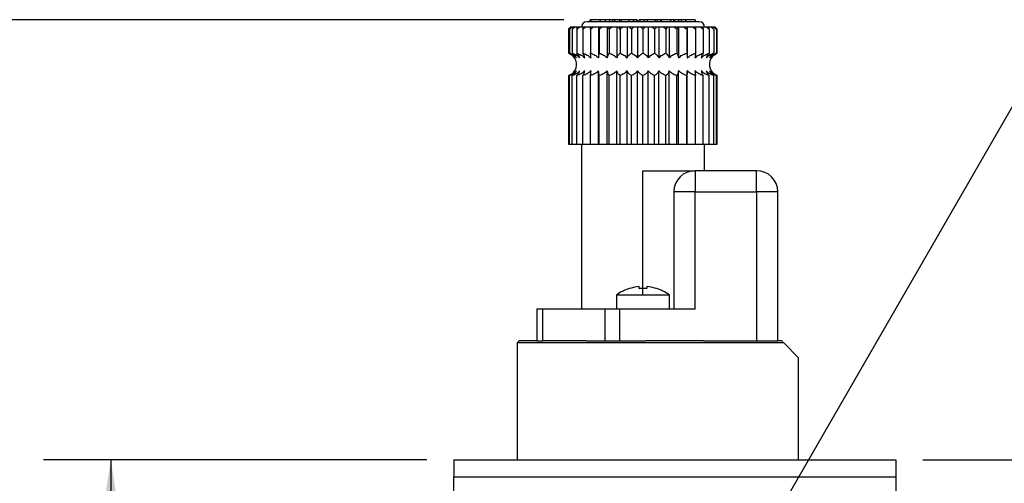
# Model space of a CAD drawing. Header units: millimetres. Extents: x 13 to 546, y 13 to 419.
# Tile 7 of 13: x 94 to 186, y 167 to 211. Entities that reach past the tile are written whole.
import ezdxf

# ---------------------------------------------------------------- set-up
doc = ezdxf.new("R2010")
doc.units = ezdxf.units.MM
doc.header["$LTSCALE"] = 2
doc.layers.add('DIMENSIONS', color=140, linetype='Continuous', lineweight=25)
doc.styles.add('SLDTEXTSTYLE0', font='TXT', dxfattribs={"width": 0.7})
doc.dimstyles.new('SLDDIMSTYLE1', dxfattribs={"dimtxt": 4.316016, "dimasz": 6.604, "dimexe": 0, "dimexo": 0.0625, "dimgap": 1.079004, "dimtad": 0, "dimtih": 1, "dimtoh": 1, "dimrnd": 1e-09, "dimzin": 12, "dimdsep": 46, "dimtxsty": 'SLDTEXTSTYLE0', "dimsah": 1, "dimcen": 0.09, "dimadec": 0, "dimazin": 3, "dimtfac": 1, "dimtofl": 0, "dimtmove": 0, "dimatfit": 3, "dimfxl": 0, "dimfrac": 2, "dimtolj": 1, "dimtzin": 12, "dimarcsym": 0})
doc.dimstyles.new('SLDDIMSTYLE3', dxfattribs={"dimtxt": 4.316016, "dimasz": 6.604, "dimexe": 0, "dimexo": 0.0625, "dimgap": 1.079004, "dimtad": 0, "dimtih": 1, "dimtoh": 1, "dimrnd": 1e-09, "dimzin": 12, "dimdsep": 46, "dimtxsty": 'SLDTEXTSTYLE0', "dimsah": 1, "dimcen": 0, "dimadec": 0, "dimazin": 3, "dimtfac": 1, "dimtofl": 0, "dimtmove": 0, "dimatfit": 3, "dimfxl": 0, "dimfrac": 2, "dimtolj": 1, "dimtzin": 12, "dimarcsym": 0})

# ---------------------------------------------------------------- blocks, each defined once
blk = doc.blocks.new('_D_1')
at = {"layer": 'DIMENSIONS'}
for p, q in [((178.595, 169.7), (212.521, 169.7)), ((206.171, 169.7), (206.171, 157.202)), ((199.758, 149.377), (198.309, 149.377)), ((198.309, 149.377), (198.309, 142.517)), ((212.584, 149.377), (214.033, 149.377)), ((214.033, 149.377), (214.033, 142.517)), ((198.309, 142.517), (199.758, 142.517)), ((214.033, 142.517), (212.584, 142.517)), ((206.171, 127.9), (206.171, 141.551)), ((179.185, 127.9), (212.521, 127.9))]:
    blk.add_line(p, q, dxfattribs=at)
for points in [[(206.171, 169.7), (205.155, 163.096), (207.187, 163.096)], [(206.171, 127.9), (207.187, 134.504), (205.155, 134.504)]]:
    blk.add_solid(points, dxfattribs=at)
at = {"layer": 'DIMENSIONS', "char_height": 4.2333, "attachment_point": 1, "style": 'SLDTEXTSTYLE0'}
for s, insert in [('41.8', (199.758, 155.8)), ('1.65', (199.758, 147.974))]:
    blk.add_mtext(s, dxfattribs=dict(at, insert=insert))
blk = doc.blocks.new('_D_3')
at = {"layer": 'DIMENSIONS'}
for p, q in [((156.121, 149.4), (187.29, 203.386)), ((187.29, 203.386), (198.402, 203.386))]:
    blk.add_line(p, q, dxfattribs=at)
blk.add_solid([(156.121, 149.4), (160.303, 154.612), (158.543, 155.628)], dxfattribs=at)
at = {"layer": 'DIMENSIONS', "attachment_point": 1, "style": 'SLDTEXTSTYLE0'}
for s, insert, char_height in [('G1/8', (221.638, 208.843), 4.2333), ('GAUGE / AIR PORT', (201.577, 201.984), 4.23333)]:
    blk.add_mtext(s, dxfattribs=dict(at, insert=insert, char_height=char_height))
blk = doc.blocks.new('_D_4')
at = {"layer": 'DIMENSIONS'}
for p, q in [((131.915, 169.7), (95.805, 169.7)), ((102.155, 169.7), (102.155, 153.805)), ((95.742, 145.979), (94.293, 145.979)), ((94.293, 145.979), (94.293, 139.12)), ((108.567, 145.979), (110.017, 145.979)), ((110.017, 145.979), (110.017, 139.12)), ((94.293, 139.12), (95.742, 139.12)), ((110.017, 139.12), (108.567, 139.12)), ((102.155, 118.381), (102.155, 138.153)), ((131.815, 118.381), (95.805, 118.381))]:
    blk.add_line(p, q, dxfattribs=at)
for points in [[(102.155, 169.7), (101.139, 163.096), (103.171, 163.096)], [(102.155, 118.381), (103.171, 124.985), (101.139, 124.985)]]:
    blk.add_solid(points, dxfattribs=at)
at = {"layer": 'DIMENSIONS', "char_height": 4.2333, "attachment_point": 1, "style": 'SLDTEXTSTYLE0'}
for s, insert in [('51.3', (95.742, 152.402)), ('2.02', (95.742, 144.577))]:
    blk.add_mtext(s, dxfattribs=dict(at, insert=insert))
blk = doc.blocks.new('_D_5')
at = {"layer": 'DIMENSIONS'}
for p, q in [((144.794, 211.1), (59.805, 211.1)), ((66.155, 211.1), (66.155, 171.83)), ((59.742, 164.004), (58.293, 164.004)), ((58.293, 164.004), (58.293, 157.144)), ((72.567, 164.004), (74.017, 164.004)), ((74.017, 164.004), (74.017, 157.144)), ((58.293, 157.144), (59.742, 157.144)), ((74.017, 157.144), (72.567, 157.144)), ((66.155, 118.381), (66.155, 156.178)), ((131.815, 118.381), (59.805, 118.381))]:
    blk.add_line(p, q, dxfattribs=at)
for points in [[(66.155, 211.1), (65.139, 204.496), (67.171, 204.496)], [(66.155, 118.381), (67.171, 124.985), (65.139, 124.985)]]:
    blk.add_solid(points, dxfattribs=at)
at = {"layer": 'DIMENSIONS', "char_height": 4.2333, "attachment_point": 1, "style": 'SLDTEXTSTYLE0'}
for s, insert in [('92.7', (59.742, 170.427)), ('3.65', (59.742, 162.601))]:
    blk.add_mtext(s, dxfattribs=dict(at, insert=insert))

msp = doc.modelspace()

# ---------------------------------------------------------------- linework, layer by layer
for p, q in [((147.289, 210.9), (147.289, 211.1)), ((147.334, 211.1), (147.289, 211.1)), ((147.334, 211.1), (147.334, 210.9)), ((148.196, 211.1), (147.334, 211.1)), ((148.196, 211.1), (148.196, 210.9)), ((148.21, 211.1), (148.196, 211.1)), ((148.21, 211.1), (148.21, 210.9)), ((148.708, 211.1), (148.21, 211.1)), ((148.708, 211.1), (148.708, 210.9)), ((149.095, 211.1), (148.708, 211.1)), ((149.095, 211.1), (149.095, 210.9)), ((149.384, 211.1), (149.095, 211.1)), ((149.384, 211.1), (149.384, 210.9)), ((149.566, 211.1), (149.384, 211.1)), ((149.566, 211.1), (149.566, 210.9)), ((150.06, 211.1), (149.566, 211.1)), ((150.06, 211.1), (150.06, 210.9)), ((150.19, 211.1), (150.06, 211.1)), ((150.19, 211.1), (150.19, 210.9)), ((150.922, 211.1), (150.19, 211.1)), ((150.922, 211.1), (150.922, 210.9)), ((151.371, 211.1), (150.922, 211.1)), ((151.371, 211.1), (151.371, 210.9)), ((151.375, 211.1), (151.371, 211.1)), ((151.375, 210.9), (151.375, 211.1)), ((151.646, 211.1), (151.375, 211.1)), ((151.646, 211.1), (151.646, 210.9)), ((151.704, 211.1), (151.646, 211.1)), ((151.704, 211.1), (151.704, 210.9)), ((151.884, 210.9), (151.884, 211.1)), ((151.964, 211.1), (151.884, 211.1)), ((151.964, 211.1), (151.964, 210.9)), ((151.978, 210.9), (151.978, 211.1)), ((152.322, 211.1), (151.978, 211.1)), ((152.322, 211.1), (152.322, 210.9)), ((152.629, 211.1), (152.322, 211.1)), ((152.629, 211.1), (152.629, 210.9)), ((153.413, 211.1), (152.629, 211.1)), ((153.413, 211.1), (153.413, 210.9)), ((153.578, 211.1), (153.413, 211.1)), ((153.578, 211.1), (153.578, 210.9)), ((153.886, 211.1), (153.578, 211.1)), ((153.886, 211.1), (153.886, 210.9)), ((153.916, 211.1), (153.916, 210.9)), ((153.978, 211.1), (153.916, 211.1)), ((153.978, 211.1), (153.978, 210.9)), ((154.834, 211.1), (153.978, 211.1)), ((154.834, 211.1), (154.834, 210.9)), ((155.166, 211.1), (154.834, 211.1)), ((155.166, 210.9), (155.166, 211.1)), ((155.235, 211.1), (155.166, 211.1)), ((155.235, 211.1), (155.235, 210.9)), ((155.633, 211.1), (155.235, 211.1)), ((155.633, 210.9), (155.633, 211.1)), ((155.864, 211.1), (155.633, 211.1)), ((155.864, 211.1), (155.864, 210.9)), ((156.243, 211.1), (155.864, 211.1)), ((156.243, 211.1), (156.243, 210.9)), ((157.184, 211.1), (156.243, 211.1)), ((157.184, 211.1), (157.184, 210.9)), ((145.455, 210.4), (145.255, 210.2)), ((145.255, 210.2), (145.255, 207.943)), ((145.341, 210.2), (145.341, 207.943)), ((145.457, 210.4), (145.455, 210.4)), ((145.514, 210.4), (145.457, 210.4)), ((145.568, 210.4), (145.514, 210.4)), ((145.736, 210.4), (145.568, 210.4)), ((145.597, 210.2), (145.597, 207.943)), ((145.843, 210.4), (145.736, 210.4)), ((146.119, 210.4), (145.843, 210.4)), ((146.018, 210.2), (146.018, 207.943)), ((146.276, 210.4), (146.119, 210.4)), ((146.654, 210.4), (146.276, 210.4)), ((146.592, 210.2), (146.592, 207.943)), ((146.857, 210.4), (146.654, 210.4)), ((147.326, 210.4), (146.857, 210.4)), ((147.305, 210.2), (147.305, 207.943)), ((147.57, 210.4), (147.326, 210.4)), ((148.079, 210.4), (147.57, 210.4)), ((148.079, 210.4), (148.079, 207.502)), ((148.119, 210.4), (148.079, 210.4)), ((148.399, 210.4), (148.119, 210.4)), ((148.14, 210.2), (148.14, 207.943)), ((148.896, 210.4), (148.399, 210.4)), ((148.896, 210.4), (148.896, 207.502)), ((149.015, 210.4), (148.896, 210.4)), ((149.322, 210.4), (149.015, 210.4)), ((149.077, 210.2), (149.077, 207.943)), ((149.794, 210.4), (149.322, 210.4)), ((149.794, 210.4), (149.794, 207.502)), ((149.99, 210.4), (149.794, 210.4)), ((150.318, 210.4), (149.99, 210.4)), ((150.092, 210.2), (150.092, 207.943)), ((150.754, 210.4), (150.318, 210.4)), ((150.754, 210.4), (150.754, 207.502)), ((151.021, 210.4), (150.754, 210.4)), ((151.362, 210.4), (151.021, 210.4)), ((151.16, 210.2), (151.16, 207.943)), ((151.75, 210.4), (151.362, 210.4)), ((151.75, 210.4), (151.75, 207.502)), ((152.082, 210.4), (151.75, 210.4)), ((152.427, 210.4), (152.082, 210.4)), ((152.255, 210.2), (152.255, 207.943)), ((152.759, 210.4), (152.427, 210.4)), ((152.759, 210.4), (152.759, 207.502)), ((153.148, 210.4), (152.759, 210.4)), ((153.489, 210.4), (153.148, 210.4)), ((153.35, 210.2), (153.35, 207.943)), ((153.756, 210.4), (153.489, 210.4)), ((153.756, 210.4), (153.756, 207.502)), ((154.191, 210.4), (153.756, 210.4)), ((154.52, 210.4), (154.191, 210.4)), ((154.418, 210.2), (154.418, 207.943)), ((154.715, 210.4), (154.52, 210.4)), ((154.715, 210.4), (154.715, 207.502)), ((155.187, 210.4), (154.715, 210.4)), ((155.495, 210.4), (155.187, 210.4)), ((155.433, 210.2), (155.433, 207.943)), ((155.614, 210.4), (155.495, 210.4)), ((155.614, 210.4), (155.614, 207.502)), ((156.111, 210.4), (155.614, 210.4)), ((156.39, 210.4), (156.111, 210.4)), ((156.369, 210.2), (156.369, 207.943)), ((156.43, 210.4), (156.39, 210.4)), ((156.43, 210.4), (156.43, 207.502)), ((156.939, 210.4), (156.43, 210.4)), ((157.184, 210.4), (156.939, 210.4)), ((157.653, 210.4), (157.184, 210.4)), ((157.205, 210.2), (157.205, 207.943)), ((157.856, 210.4), (157.653, 210.4)), ((158.233, 210.4), (157.856, 210.4)), ((157.918, 210.2), (157.918, 207.943)), ((158.39, 210.4), (158.233, 210.4)), ((158.667, 210.4), (158.39, 210.4)), ((158.492, 210.2), (158.492, 207.943)), ((158.773, 210.4), (158.667, 210.4)), ((158.942, 210.4), (158.773, 210.4)), ((158.912, 210.2), (158.912, 207.943)), ((158.996, 210.4), (158.942, 210.4)), ((159.053, 210.4), (158.996, 210.4)), ((159.055, 210.4), (159.053, 210.4)), ((159.255, 210.2), (159.055, 210.4)), ((159.169, 210.2), (159.169, 207.943)), ((159.255, 207.943), (159.255, 210.2)), ((145.255, 205.857), (145.255, 199.4)), ((145.341, 199.4), (145.341, 205.857)), ((145.597, 199.4), (145.597, 205.857)), ((146.018, 199.4), (146.018, 205.857)), ((146.592, 199.4), (146.592, 205.857)), ((147.305, 199.4), (147.305, 205.857)), ((148.079, 199.4), (148.079, 206.299)), ((148.14, 199.4), (148.14, 205.857)), ((148.896, 199.4), (148.896, 206.299)), ((149.077, 199.4), (149.077, 205.857)), ((149.794, 199.4), (149.794, 206.299)), ((150.092, 199.4), (150.092, 205.857)), ((150.754, 199.4), (150.754, 206.299)), ((151.16, 199.4), (151.16, 205.857)), ((151.75, 199.4), (151.75, 206.299)), ((152.255, 199.4), (152.255, 205.857)), ((152.759, 199.4), (152.759, 206.299)), ((153.35, 199.4), (153.35, 205.857)), ((153.756, 199.4), (153.756, 206.299)), ((154.418, 199.4), (154.418, 205.857)), ((154.715, 199.4), (154.715, 206.299)), ((155.433, 199.4), (155.433, 205.857)), ((155.614, 199.4), (155.614, 206.299)), ((156.369, 199.4), (156.369, 205.857)), ((156.43, 199.4), (156.43, 206.299)), ((157.205, 199.4), (157.205, 205.857)), ((157.918, 199.4), (157.918, 205.857)), ((158.492, 199.4), (158.492, 205.857)), ((158.912, 199.4), (158.912, 205.857)), ((159.169, 199.4), (159.169, 205.857)), ((159.248, 205.86), (159.215, 205.872)), ((159.255, 199.4), (159.255, 205.857)), ((145.255, 199.4), (145.341, 199.4)), ((145.341, 199.4), (145.597, 199.4)), ((145.597, 199.4), (146.018, 199.4)), ((146.018, 199.4), (146.592, 199.4)), ((146.455, 199.4), (146.455, 183.9)), ((146.592, 199.4), (147.305, 199.4)), ((147.305, 199.4), (148.079, 199.4)), ((148.079, 199.4), (148.14, 199.4)), ((148.14, 199.4), (148.896, 199.4)), ((148.896, 199.4), (149.077, 199.4)), ((149.077, 199.4), (149.794, 199.4)), ((149.794, 199.4), (150.092, 199.4)), ((150.092, 199.4), (150.754, 199.4)), ((150.754, 199.4), (151.16, 199.4)), ((151.16, 199.4), (151.75, 199.4)), ((151.75, 199.4), (152.255, 199.4)), ((152.255, 199.4), (152.759, 199.4)), ((152.759, 199.4), (153.35, 199.4)), ((153.35, 199.4), (153.756, 199.4)), ((153.756, 199.4), (154.418, 199.4)), ((154.418, 199.4), (154.715, 199.4)), ((154.715, 199.4), (155.433, 199.4)), ((155.433, 199.4), (155.614, 199.4)), ((155.614, 199.4), (156.369, 199.4)), ((156.369, 199.4), (156.43, 199.4)), ((156.43, 199.4), (157.205, 199.4)), ((157.205, 199.4), (157.918, 199.4)), ((157.918, 199.4), (158.492, 199.4)), ((158.055, 196.9), (158.055, 199.4)), ((158.492, 199.4), (158.912, 199.4)), ((158.912, 199.4), (159.169, 199.4)), ((159.169, 199.4), (159.255, 199.4)), ((152.255, 196.9), (157.155, 196.9)), ((152.255, 185.846), (152.255, 196.9)), ((157.155, 196.9), (157.155, 194.9)), ((162.955, 196.9), (157.155, 196.9)), ((162.955, 194.9), (162.955, 196.9)), ((157.155, 194.9), (155.155, 194.9)), ((155.155, 194.9), (155.155, 183.9)), ((157.155, 194.9), (162.955, 194.9)), ((157.155, 183.9), (157.155, 194.9)), ((164.955, 194.9), (162.955, 194.9)), ((162.955, 194.9), (162.955, 180.9)), ((164.955, 180.9), (164.955, 194.9)), ((151.055, 185.846), (151.055, 185.83)), ((151.89, 185.83), (151.89, 185.989)), ((152.255, 185.2), (152.255, 185.846)), ((152.62, 185.989), (152.62, 185.83)), ((153.455, 185.83), (153.455, 185.846)), ((149.755, 185.2), (149.755, 183.9)), ((152.255, 185.2), (149.755, 185.2)), ((154.755, 185.2), (152.255, 185.2)), ((154.755, 183.9), (154.755, 185.2)), ((142.255, 183.9), (142.255, 180.9)), ((142.255, 183.9), (142.841, 183.9)), ((142.841, 180.9), (142.841, 183.9)), ((142.841, 183.9), (148.669, 183.9)), ((148.669, 183.9), (148.669, 180.9)), ((148.669, 183.9), (150.083, 183.9)), ((150.083, 180.9), (150.083, 183.9)), ((150.083, 183.9), (157.155, 183.9)), ((140.605, 180.9), (140.405, 180.7)), ((142.265, 180.9), (140.605, 180.9)), ((142.265, 180.9), (142.841, 180.9)), ((143.246, 180.9), (142.841, 180.9)), ((146.863, 180.9), (143.246, 180.9)), ((146.863, 180.9), (148.669, 180.9)), ((148.669, 180.9), (150.083, 180.9)), ((150.083, 180.9), (152.56, 180.9)), ((157.95, 180.9), (152.56, 180.9)), ((157.95, 180.9), (162.955, 180.9)), ((162.955, 180.9), (164.955, 180.9)), ((165.305, 180.9), (164.955, 180.9)), ((140.405, 180.7), (140.405, 169.7)), ((165.505, 180.7), (140.405, 180.7)), ((166.905, 179.3), (165.505, 180.7)), ((166.905, 169.7), (166.905, 179.3)), ((134.455, 169.7), (176.055, 169.7)), ((134.455, 169.7), (134.455, 168.084)), ((176.055, 169.7), (176.055, 168.084)), ((134.455, 159.9), (134.455, 168.084)), ((134.455, 168.084), (176.055, 168.084)), ((176.055, 168.084), (176.055, 159.9))]:
    msp.add_line(p, q)
for centre, radius, start, end in [((146.955, 210.4), 0.5, 90, 180), ((157.555, 210.4), 0.5, 0, 90), ((144.905, 206.9), 1.1, 317.18379, 59.09101), ((159.605, 206.9), 1.1, 137.18379, 239.09101), ((157.155, 194.9), 2, 90, 180), ((162.955, 194.9), 2, 0, 90), ((152.255, 181.801), 4.22, 106.52061, 126.32872), ((152.255, 181.801), 4.22, 53.67128, 73.47939)]:
    msp.add_arc(centre, radius, start, end)
for points, knots in [([(147.214, 210.9), (147.125, 210.9), (146.973, 210.9), (146.975, 210.9), (146.977, 210.9)], [0, 0, 0, 0, 0.582406, 1, 1, 1, 1]), ([(157.53, 210.9), (157.536, 210.9), (157.558, 210.9), (157.38, 210.9), (157.01, 210.9), (156.443, 210.9), (155.72, 210.9), (154.861, 210.9), (153.903, 210.9), (152.882, 210.9), (151.836, 210.9), (150.807, 210.9), (149.833, 210.9), (148.952, 210.9), (148.201, 210.9), (147.593, 210.9), (147.34, 210.9), (147.214, 210.9)], [0, 0, 0, 0, 0.027769, 0.097213, 0.166658, 0.236102, 0.305542, 0.374985, 0.444439, 0.513893, 0.583336, 0.652776, 0.72222, 0.791666, 0.86111, 0.930559, 1, 1, 1, 1]), ([(145.255, 207.943), (145.367, 207.906), (145.473, 207.851), (145.673, 207.705), (145.767, 207.614), (145.845, 207.502)], [0, 0, 0, 0, 0.5, 0.5, 1, 1, 1, 1]), ([(145.845, 207.502), (145.778, 207.614), (145.7, 207.703), (145.529, 207.85), (145.437, 207.906), (145.341, 207.943)], [0, 0, 0, 0, 0.5, 0.5, 1, 1, 1, 1]), ([(145.341, 207.943), (145.466, 207.906), (145.586, 207.851), (145.81, 207.705), (145.915, 207.614), (146.003, 207.502)], [0, 0, 0, 0, 0.5, 0.5, 1, 1, 1, 1]), ([(146.003, 207.502), (145.949, 207.614), (145.886, 207.703), (145.749, 207.85), (145.674, 207.906), (145.597, 207.943)], [0, 0, 0, 0, 0.5, 0.5, 1, 1, 1, 1]), ([(145.597, 207.943), (145.733, 207.906), (145.862, 207.851), (146.106, 207.705), (146.219, 207.614), (146.315, 207.502)], [0, 0, 0, 0, 0.5, 0.5, 1, 1, 1, 1]), ([(146.315, 207.502), (146.275, 207.614), (146.229, 207.703), (146.129, 207.85), (146.074, 207.906), (146.018, 207.943)], [0, 0, 0, 0, 0.5, 0.5, 1, 1, 1, 1]), ([(146.018, 207.943), (146.161, 207.906), (146.297, 207.851), (146.553, 207.705), (146.672, 207.614), (146.773, 207.502)], [0, 0, 0, 0, 0.5, 0.5, 1, 1, 1, 1]), ([(146.773, 207.502), (146.749, 207.614), (146.721, 207.703), (146.659, 207.85), (146.626, 207.906), (146.592, 207.943)], [0, 0, 0, 0, 0.5, 0.5, 1, 1, 1, 1]), ([(146.592, 207.943), (146.738, 207.906), (146.878, 207.851), (147.14, 207.705), (147.263, 207.614), (147.366, 207.502)], [0, 0, 0, 0, 0.5, 0.5, 1, 1, 1, 1]), ([(147.366, 207.502), (147.358, 207.614), (147.348, 207.703), (147.328, 207.85), (147.317, 207.906), (147.305, 207.943)], [0, 0, 0, 0, 0.5, 0.5, 1, 1, 1, 1]), ([(147.305, 207.943), (147.452, 207.906), (147.591, 207.851), (147.854, 207.705), (147.976, 207.614), (148.079, 207.502)], [0, 0, 0, 0, 0.5, 0.5, 1, 1, 1, 1]), ([(148.079, 207.502), (148.087, 207.614), (148.097, 207.703), (148.118, 207.85), (148.129, 207.906), (148.14, 207.943)], [0, 0, 0, 0, 0.5, 0.5, 1, 1, 1, 1]), ([(148.14, 207.943), (148.283, 207.906), (148.419, 207.851), (148.676, 207.705), (148.795, 207.614), (148.896, 207.502)], [0, 0, 0, 0, 0.5, 0.5, 1, 1, 1, 1]), ([(148.896, 207.502), (148.92, 207.614), (148.948, 207.703), (149.009, 207.85), (149.042, 207.906), (149.077, 207.943)], [0, 0, 0, 0, 0.5, 0.5, 1, 1, 1, 1]), ([(149.077, 207.943), (149.213, 207.906), (149.342, 207.851), (149.585, 207.705), (149.699, 207.614), (149.794, 207.502)], [0, 0, 0, 0, 0.5, 0.5, 1, 1, 1, 1]), ([(149.794, 207.502), (149.834, 207.614), (149.88, 207.703), (149.981, 207.85), (150.035, 207.906), (150.092, 207.943)], [0, 0, 0, 0, 0.5, 0.5, 1, 1, 1, 1]), ([(150.092, 207.943), (150.217, 207.906), (150.336, 207.851), (150.561, 207.705), (150.666, 207.614), (150.754, 207.502)], [0, 0, 0, 0, 0.5, 0.5, 1, 1, 1, 1]), ([(150.754, 207.502), (150.808, 207.614), (150.871, 207.703), (151.008, 207.85), (151.083, 207.906), (151.16, 207.943)], [0, 0, 0, 0, 0.5, 0.5, 1, 1, 1, 1]), ([(151.16, 207.943), (151.272, 207.906), (151.378, 207.851), (151.578, 207.705), (151.672, 207.614), (151.75, 207.502)], [0, 0, 0, 0, 0.5, 0.5, 1, 1, 1, 1]), ([(151.75, 207.502), (151.818, 207.614), (151.896, 207.703), (152.066, 207.85), (152.159, 207.906), (152.255, 207.943)], [0, 0, 0, 0, 0.5, 0.5, 1, 1, 1, 1]), ([(152.255, 207.943), (152.35, 207.906), (152.441, 207.851), (152.612, 207.705), (152.692, 207.614), (152.759, 207.502)], [0, 0, 0, 0, 0.5, 0.5, 1, 1, 1, 1]), ([(152.759, 207.502), (152.838, 207.614), (152.929, 207.703), (153.129, 207.85), (153.238, 207.906), (153.35, 207.943)], [0, 0, 0, 0, 0.5, 0.5, 1, 1, 1, 1]), ([(153.35, 207.943), (153.427, 207.906), (153.5, 207.851), (153.637, 207.705), (153.702, 207.614), (153.756, 207.502)], [0, 0, 0, 0, 0.5, 0.5, 1, 1, 1, 1]), ([(153.756, 207.502), (153.844, 207.614), (153.946, 207.703), (154.171, 207.85), (154.292, 207.906), (154.418, 207.943)], [0, 0, 0, 0, 0.5, 0.5, 1, 1, 1, 1]), ([(154.418, 207.943), (154.474, 207.906), (154.528, 207.851), (154.629, 207.705), (154.676, 207.614), (154.715, 207.502)], [0, 0, 0, 0, 0.5, 0.5, 1, 1, 1, 1]), ([(154.715, 207.502), (154.811, 207.614), (154.922, 207.703), (155.165, 207.85), (155.297, 207.906), (155.433, 207.943)], [0, 0, 0, 0, 0.5, 0.5, 1, 1, 1, 1]), ([(155.433, 207.943), (155.467, 207.906), (155.5, 207.851), (155.561, 207.705), (155.59, 207.614), (155.614, 207.502)], [0, 0, 0, 0, 0.5, 0.5, 1, 1, 1, 1]), ([(155.614, 207.502), (155.715, 207.614), (155.832, 207.703), (156.087, 207.85), (156.226, 207.906), (156.369, 207.943)], [0, 0, 0, 0, 0.5, 0.5, 1, 1, 1, 1]), ([(156.369, 207.943), (156.381, 207.906), (156.392, 207.851), (156.412, 207.705), (156.422, 207.614), (156.43, 207.502)], [0, 0, 0, 0, 0.5, 0.5, 1, 1, 1, 1]), ([(156.43, 207.502), (156.534, 207.614), (156.653, 207.703), (156.915, 207.85), (157.058, 207.906), (157.205, 207.943)], [0, 0, 0, 0, 0.5, 0.5, 1, 1, 1, 1]), ([(157.205, 207.943), (157.193, 207.906), (157.182, 207.851), (157.161, 207.705), (157.152, 207.614), (157.144, 207.502)], [0, 0, 0, 0, 0.5, 0.5, 1, 1, 1, 1]), ([(157.144, 207.502), (157.247, 207.614), (157.367, 207.703), (157.629, 207.85), (157.771, 207.906), (157.918, 207.943)], [0, 0, 0, 0, 0.5, 0.5, 1, 1, 1, 1]), ([(157.918, 207.943), (157.884, 207.906), (157.851, 207.851), (157.789, 207.705), (157.761, 207.614), (157.737, 207.502)], [0, 0, 0, 0, 0.5, 0.5, 1, 1, 1, 1]), ([(157.737, 207.502), (157.837, 207.614), (157.954, 207.703), (158.21, 207.85), (158.349, 207.906), (158.492, 207.943)], [0, 0, 0, 0, 0.5, 0.5, 1, 1, 1, 1]), ([(158.492, 207.943), (158.436, 207.906), (158.382, 207.851), (158.281, 207.705), (158.234, 207.614), (158.195, 207.502)], [0, 0, 0, 0, 0.5, 0.5, 1, 1, 1, 1]), ([(158.195, 207.502), (158.29, 207.614), (158.401, 207.703), (158.644, 207.85), (158.776, 207.906), (158.912, 207.943)], [0, 0, 0, 0, 0.5, 0.5, 1, 1, 1, 1]), ([(158.912, 207.943), (158.835, 207.906), (158.762, 207.851), (158.625, 207.705), (158.56, 207.614), (158.506, 207.502)], [0, 0, 0, 0, 0.5, 0.5, 1, 1, 1, 1]), ([(158.506, 207.502), (158.595, 207.614), (158.697, 207.703), (158.921, 207.85), (159.043, 207.906), (159.169, 207.943)], [0, 0, 0, 0, 0.5, 0.5, 1, 1, 1, 1]), ([(159.169, 207.943), (159.073, 207.906), (158.982, 207.851), (158.811, 207.705), (158.731, 207.614), (158.664, 207.502)], [0, 0, 0, 0, 0.5, 0.5, 1, 1, 1, 1]), ([(158.664, 207.502), (158.743, 207.614), (158.834, 207.703), (159.034, 207.85), (159.143, 207.906), (159.255, 207.943)], [0, 0, 0, 0, 0.5, 0.5, 1, 1, 1, 1]), ([(145.845, 206.299), (145.767, 206.186), (145.675, 206.097), (145.475, 205.951), (145.367, 205.895), (145.255, 205.857)], [0, 0, 0, 0, 0.5, 0.5, 1, 1, 1, 1]), ([(146.003, 206.299), (145.915, 206.186), (145.812, 206.097), (145.588, 205.951), (145.467, 205.895), (145.341, 205.857)], [0, 0, 0, 0, 0.5, 0.5, 1, 1, 1, 1]), ([(145.341, 205.857), (145.436, 205.895), (145.527, 205.949), (145.698, 206.095), (145.778, 206.187), (145.845, 206.299)], [0, 0, 0, 0, 0.5, 0.5, 1, 1, 1, 1]), ([(146.315, 206.299), (146.219, 206.186), (146.108, 206.097), (145.865, 205.951), (145.733, 205.895), (145.597, 205.857)], [0, 0, 0, 0, 0.5, 0.5, 1, 1, 1, 1]), ([(145.597, 205.857), (145.674, 205.895), (145.747, 205.949), (145.885, 206.095), (145.949, 206.187), (146.003, 206.299)], [0, 0, 0, 0, 0.5, 0.5, 1, 1, 1, 1]), ([(146.773, 206.299), (146.672, 206.186), (146.555, 206.097), (146.3, 205.951), (146.161, 205.895), (146.018, 205.857)], [0, 0, 0, 0, 0.5, 0.5, 1, 1, 1, 1]), ([(146.018, 205.857), (146.074, 205.895), (146.128, 205.949), (146.228, 206.095), (146.275, 206.187), (146.315, 206.299)], [0, 0, 0, 0, 0.5, 0.5, 1, 1, 1, 1]), ([(147.366, 206.299), (147.263, 206.186), (147.143, 206.097), (146.881, 205.951), (146.738, 205.895), (146.592, 205.857)], [0, 0, 0, 0, 0.5, 0.5, 1, 1, 1, 1]), ([(146.592, 205.857), (146.626, 205.895), (146.659, 205.949), (146.72, 206.095), (146.749, 206.187), (146.773, 206.299)], [0, 0, 0, 0, 0.5, 0.5, 1, 1, 1, 1]), ([(148.079, 206.299), (147.976, 206.186), (147.856, 206.097), (147.594, 205.951), (147.452, 205.895), (147.305, 205.857)], [0, 0, 0, 0, 0.5, 0.5, 1, 1, 1, 1]), ([(147.305, 205.857), (147.317, 205.895), (147.328, 205.949), (147.348, 206.095), (147.358, 206.187), (147.366, 206.299)], [0, 0, 0, 0, 0.5, 0.5, 1, 1, 1, 1]), ([(148.14, 205.857), (148.129, 205.895), (148.118, 205.949), (148.097, 206.095), (148.087, 206.187), (148.079, 206.299)], [0, 0, 0, 0, 0.5, 0.5, 1, 1, 1, 1]), ([(148.896, 206.299), (148.795, 206.186), (148.678, 206.097), (148.422, 205.951), (148.283, 205.895), (148.14, 205.857)], [0, 0, 0, 0, 0.5, 0.5, 1, 1, 1, 1]), ([(149.077, 205.857), (149.042, 205.895), (149.01, 205.949), (148.948, 206.095), (148.92, 206.187), (148.896, 206.299)], [0, 0, 0, 0, 0.5, 0.5, 1, 1, 1, 1]), ([(149.794, 206.299), (149.699, 206.186), (149.588, 206.097), (149.345, 205.951), (149.213, 205.895), (149.077, 205.857)], [0, 0, 0, 0, 0.5, 0.5, 1, 1, 1, 1]), ([(150.092, 205.857), (150.035, 205.895), (149.982, 205.949), (149.881, 206.095), (149.834, 206.187), (149.794, 206.299)], [0, 0, 0, 0, 0.5, 0.5, 1, 1, 1, 1]), ([(150.754, 206.299), (150.666, 206.186), (150.563, 206.097), (150.339, 205.951), (150.217, 205.895), (150.092, 205.857)], [0, 0, 0, 0, 0.5, 0.5, 1, 1, 1, 1]), ([(151.16, 205.857), (151.083, 205.895), (151.01, 205.949), (150.872, 206.095), (150.808, 206.187), (150.754, 206.299)], [0, 0, 0, 0, 0.5, 0.5, 1, 1, 1, 1]), ([(151.75, 206.299), (151.672, 206.186), (151.58, 206.097), (151.38, 205.951), (151.272, 205.895), (151.16, 205.857)], [0, 0, 0, 0, 0.5, 0.5, 1, 1, 1, 1]), ([(152.255, 205.857), (152.159, 205.895), (152.068, 205.949), (151.897, 206.095), (151.817, 206.187), (151.75, 206.299)], [0, 0, 0, 0, 0.5, 0.5, 1, 1, 1, 1]), ([(152.759, 206.299), (152.692, 206.186), (152.614, 206.097), (152.443, 205.951), (152.35, 205.895), (152.255, 205.857)], [0, 0, 0, 0, 0.5, 0.5, 1, 1, 1, 1]), ([(153.35, 205.857), (153.238, 205.895), (153.132, 205.949), (152.931, 206.095), (152.838, 206.187), (152.759, 206.299)], [0, 0, 0, 0, 0.5, 0.5, 1, 1, 1, 1]), ([(153.756, 206.299), (153.701, 206.186), (153.639, 206.097), (153.501, 205.951), (153.427, 205.895), (153.35, 205.857)], [0, 0, 0, 0, 0.5, 0.5, 1, 1, 1, 1]), ([(154.418, 205.857), (154.292, 205.895), (154.173, 205.949), (153.948, 206.095), (153.844, 206.187), (153.756, 206.299)], [0, 0, 0, 0, 0.5, 0.5, 1, 1, 1, 1]), ([(154.715, 206.299), (154.675, 206.186), (154.63, 206.097), (154.529, 205.951), (154.474, 205.895), (154.418, 205.857)], [0, 0, 0, 0, 0.5, 0.5, 1, 1, 1, 1]), ([(155.433, 205.857), (155.297, 205.895), (155.168, 205.949), (154.924, 206.095), (154.811, 206.187), (154.715, 206.299)], [0, 0, 0, 0, 0.5, 0.5, 1, 1, 1, 1]), ([(155.614, 206.299), (155.59, 206.186), (155.562, 206.097), (155.5, 205.951), (155.467, 205.895), (155.433, 205.857)], [0, 0, 0, 0, 0.5, 0.5, 1, 1, 1, 1]), ([(156.369, 205.857), (156.226, 205.895), (156.09, 205.949), (155.834, 206.095), (155.715, 206.187), (155.614, 206.299)], [0, 0, 0, 0, 0.5, 0.5, 1, 1, 1, 1]), ([(156.43, 206.299), (156.422, 206.186), (156.413, 206.097), (156.392, 205.951), (156.381, 205.895), (156.369, 205.857)], [0, 0, 0, 0, 0.5, 0.5, 1, 1, 1, 1]), ([(157.205, 205.857), (157.058, 205.895), (156.918, 205.949), (156.656, 206.095), (156.533, 206.187), (156.43, 206.299)], [0, 0, 0, 0, 0.5, 0.5, 1, 1, 1, 1]), ([(157.918, 205.857), (157.771, 205.895), (157.632, 205.949), (157.369, 206.095), (157.247, 206.187), (157.144, 206.299)], [0, 0, 0, 0, 0.5, 0.5, 1, 1, 1, 1]), ([(157.144, 206.299), (157.152, 206.186), (157.161, 206.097), (157.182, 205.951), (157.193, 205.895), (157.205, 205.857)], [0, 0, 0, 0, 0.5, 0.5, 1, 1, 1, 1]), ([(158.492, 205.857), (158.349, 205.895), (158.213, 205.949), (157.956, 206.095), (157.837, 206.187), (157.737, 206.299)], [0, 0, 0, 0, 0.5, 0.5, 1, 1, 1, 1]), ([(157.737, 206.299), (157.761, 206.186), (157.789, 206.097), (157.85, 205.951), (157.884, 205.895), (157.918, 205.857)], [0, 0, 0, 0, 0.5, 0.5, 1, 1, 1, 1]), ([(158.912, 205.857), (158.776, 205.895), (158.647, 205.949), (158.404, 206.095), (158.29, 206.187), (158.195, 206.299)], [0, 0, 0, 0, 0.5, 0.5, 1, 1, 1, 1]), ([(158.195, 206.299), (158.234, 206.186), (158.28, 206.097), (158.381, 205.951), (158.435, 205.895), (158.492, 205.857)], [0, 0, 0, 0, 0.5, 0.5, 1, 1, 1, 1]), ([(159.169, 205.857), (159.043, 205.895), (158.924, 205.949), (158.699, 206.095), (158.594, 206.187), (158.506, 206.299)], [0, 0, 0, 0, 0.5, 0.5, 1, 1, 1, 1]), ([(158.506, 206.299), (158.561, 206.186), (158.623, 206.097), (158.761, 205.951), (158.835, 205.895), (158.912, 205.857)], [0, 0, 0, 0, 0.5, 0.5, 1, 1, 1, 1]), ([(159.255, 205.857), (159.143, 205.895), (159.037, 205.949), (158.836, 206.095), (158.743, 206.187), (158.664, 206.299)], [0, 0, 0, 0, 0.5, 0.5, 1, 1, 1, 1]), ([(158.664, 206.299), (158.731, 206.186), (158.809, 206.097), (158.98, 205.951), (159.073, 205.895), (159.169, 205.857)], [0, 0, 0, 0, 0.5, 0.5, 1, 1, 1, 1])]:
    msp.add_open_spline(points, degree=3, knots=knots)
for points in [[(145.457, 210.4), (145.389, 210.334), (145.322, 210.267), (145.255, 210.2)], [(145.568, 210.4), (145.492, 210.334), (145.416, 210.267), (145.341, 210.2)], [(145.341, 210.2), (145.398, 210.267), (145.456, 210.334), (145.514, 210.4)], [(145.843, 210.4), (145.761, 210.334), (145.679, 210.267), (145.597, 210.2)], [(145.597, 210.2), (145.644, 210.267), (145.69, 210.334), (145.736, 210.4)], [(146.276, 210.4), (146.19, 210.334), (146.104, 210.267), (146.018, 210.2)], [(146.018, 210.2), (146.052, 210.267), (146.085, 210.334), (146.119, 210.4)], [(146.857, 210.4), (146.768, 210.334), (146.68, 210.267), (146.592, 210.2)], [(146.592, 210.2), (146.612, 210.267), (146.633, 210.334), (146.654, 210.4)], [(147.57, 210.4), (147.481, 210.334), (147.393, 210.267), (147.305, 210.2)], [(147.305, 210.2), (147.312, 210.267), (147.319, 210.334), (147.326, 210.4)], [(148.14, 210.2), (148.133, 210.267), (148.126, 210.334), (148.119, 210.4)], [(148.399, 210.4), (148.312, 210.334), (148.226, 210.267), (148.14, 210.2)], [(149.077, 210.2), (149.056, 210.267), (149.036, 210.334), (149.015, 210.4)], [(149.322, 210.4), (149.24, 210.334), (149.158, 210.267), (149.077, 210.2)], [(150.092, 210.2), (150.058, 210.267), (150.024, 210.334), (149.99, 210.4)], [(150.318, 210.4), (150.242, 210.334), (150.167, 210.267), (150.092, 210.2)], [(151.16, 210.2), (151.114, 210.267), (151.067, 210.334), (151.021, 210.4)], [(151.362, 210.4), (151.294, 210.334), (151.227, 210.267), (151.16, 210.2)], [(152.255, 210.2), (152.197, 210.267), (152.14, 210.334), (152.082, 210.4)], [(152.427, 210.4), (152.37, 210.334), (152.312, 210.267), (152.255, 210.2)], [(153.35, 210.2), (153.283, 210.267), (153.215, 210.334), (153.148, 210.4)], [(153.489, 210.4), (153.442, 210.334), (153.396, 210.267), (153.35, 210.2)], [(154.418, 210.2), (154.343, 210.267), (154.267, 210.334), (154.191, 210.4)], [(154.52, 210.4), (154.486, 210.334), (154.452, 210.267), (154.418, 210.2)], [(155.433, 210.2), (155.351, 210.267), (155.269, 210.334), (155.187, 210.4)], [(155.495, 210.4), (155.474, 210.334), (155.453, 210.267), (155.433, 210.2)], [(156.369, 210.2), (156.283, 210.267), (156.197, 210.334), (156.111, 210.4)], [(156.39, 210.4), (156.383, 210.334), (156.376, 210.267), (156.369, 210.2)], [(157.205, 210.2), (157.117, 210.267), (157.028, 210.334), (156.939, 210.4)], [(157.184, 210.4), (157.191, 210.334), (157.198, 210.267), (157.205, 210.2)], [(157.918, 210.2), (157.83, 210.267), (157.742, 210.334), (157.653, 210.4)], [(157.856, 210.4), (157.877, 210.334), (157.897, 210.267), (157.918, 210.2)], [(158.492, 210.2), (158.406, 210.267), (158.32, 210.334), (158.233, 210.4)], [(158.39, 210.4), (158.424, 210.334), (158.458, 210.267), (158.492, 210.2)], [(158.912, 210.2), (158.831, 210.267), (158.749, 210.334), (158.667, 210.4)], [(158.912, 210.2), (158.866, 210.267), (158.82, 210.334), (158.773, 210.4)], [(159.169, 210.2), (159.093, 210.267), (159.018, 210.334), (158.942, 210.4)], [(158.996, 210.4), (159.054, 210.334), (159.111, 210.267), (159.169, 210.2)], [(159.255, 210.2), (159.188, 210.267), (159.12, 210.334), (159.053, 210.4)], [(151.89, 185.989), (151.606, 185.964), (151.328, 185.911), (151.055, 185.83)], [(151.89, 185.83), (152.011, 185.841), (152.133, 185.846), (152.255, 185.846)], [(152.255, 185.846), (152.377, 185.846), (152.498, 185.841), (152.62, 185.83)], [(153.455, 185.83), (153.182, 185.911), (152.903, 185.964), (152.62, 185.989)], [(165.505, 180.7), (165.438, 180.767), (165.371, 180.834), (165.305, 180.9)]]:
    msp.add_open_spline(points, degree=3)

# ---------------------------------------------------------------- dimensions: what is measured, and where the dimension line sits
at = {"layer": 'DIMENSIONS'}
for base, p1, p2, picture, middle in [((66.155, 211.1), (134.355, 118.381), (147.334, 211.1), '_D_5', (66.155, 164.004)), ((102.155, 118.381), (134.455, 169.7), (134.355, 118.381), '_D_4', (102.155, 145.979)), ((206.171, 169.7), (176.645, 127.9), (176.055, 169.7), '_D_1', (206.171, 149.377))]:
    dim = msp.add_linear_dim(base=base, p1=p1, p2=p2, angle=90, dimstyle='SLDDIMSTYLE1', dxfattribs=at)
    dim.commit()
    dim.dimension.update_dxf_attribs({"geometry": picture, "text_midpoint": middle, "dimtype": 160})
dim = msp.add_radius_dim(center=(155.255, 147.9), mpoint=(156.121, 149.4), text='G1/8\\PGAUGE / AIR PORT', dimstyle='SLDDIMSTYLE3', dxfattribs=at)
dim.commit()
dim.dimension.update_dxf_attribs({"geometry": '_D_3', "text_midpoint": (228.698, 203.386), "dimtype": 164})

doc.saveas('drawing.dxf')
